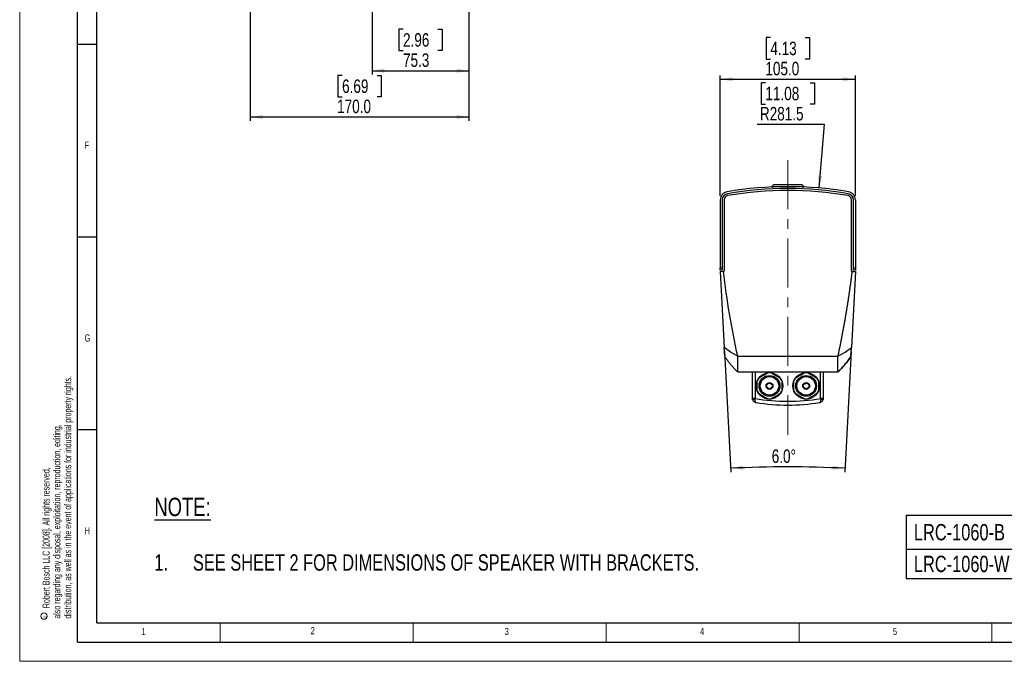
# Model space of a CAD drawing. Header units: millimetres. Extents: x 0 to 1262, y 0 to 420.
# Tile 1 of 99: x 0 to 255, y 0 to 166. Entities that reach past the tile are written whole.
import ezdxf

# ---------------------------------------------------------------- set-up
doc = ezdxf.new("R2010")
doc.units = ezdxf.units.MM
doc.linetypes.add('CENTERX2', pattern=[20.32, 12.7, -2.54, 2.54, -2.54])
doc.layers.add('FORMAT', color=7, linetype='Continuous')
doc.layers.add('SLD-0', color=7, linetype='Continuous')
doc.styles.add('SLDTEXTSTYLE0', font='TXT', dxfattribs={"width": 0.75})
doc.styles.add('SLDTEXTSTYLE1', font='TXT', dxfattribs={"width": 0.605})
doc.dimstyles.new('SLDDIMSTYLE2', dxfattribs={"dimtxt": 3.5, "dimasz": 3.2, "dimexe": 0, "dimexo": 0.0625, "dimgap": 0.875, "dimtad": 1, "dimdec": 1, "dimlfac": 3, "dimrnd": 1e-09, "dimzin": 12, "dimdsep": 46, "dimtxsty": 'SLDTEXTSTYLE0', "dimsah": 1, "dimcen": 0.09, "dimadec": 0, "dimazin": 3, "dimtfac": 1, "dimtdec": 1, "dimtofl": 0, "dimtmove": 0, "dimatfit": 3, "dimfxl": 1, "dimfrac": 2, "dimtolj": 1, "dimtzin": 12, "dimarcsym": 0})
doc.dimstyles.new('SLDDIMSTYLE3', dxfattribs={"dimtxt": 3.5, "dimasz": 3.2, "dimexe": 0, "dimexo": 0.0625, "dimgap": 0.875, "dimtad": 1, "dimdec": 1, "dimlfac": 3, "dimrnd": 1e-09, "dimzin": 4, "dimdsep": 46, "dimtxsty": 'SLDTEXTSTYLE0', "dimsah": 1, "dimcen": 0.09, "dimadec": 0, "dimazin": 1, "dimtfac": 1, "dimtdec": 1, "dimtofl": 0, "dimtmove": 0, "dimatfit": 3, "dimfxl": 1, "dimfrac": 2, "dimtolj": 1, "dimtzin": 12, "dimarcsym": 0})
doc.dimstyles.new('SLDDIMSTYLE4', dxfattribs={"dimtxt": 3.5, "dimasz": 3.2, "dimexe": 0, "dimexo": 0.0625, "dimgap": 0.875, "dimtad": 1, "dimdec": 4, "dimlfac": 3, "dimzin": 4, "dimdsep": 46, "dimtxsty": 'SLDTEXTSTYLE0', "dimsah": 1, "dimcen": 0.09, "dimadec": 1, "dimazin": 1, "dimtfac": 1, "dimtdec": 1, "dimtofl": 0, "dimtmove": 0, "dimatfit": 3, "dimfxl": 1, "dimfrac": 2, "dimtolj": 1, "dimtzin": 12, "dimarcsym": 0})
doc.dimstyles.new('SLDDIMSTYLE5', dxfattribs={"dimtxt": 3.5, "dimasz": 3.2, "dimexe": 0, "dimexo": 0.0625, "dimgap": 0.875, "dimtad": 0, "dimtih": 1, "dimtoh": 1, "dimdec": 1, "dimlfac": 3, "dimrnd": 1e-09, "dimzin": 12, "dimdsep": 46, "dimtxsty": 'SLDTEXTSTYLE0', "dimsah": 1, "dimcen": 0, "dimadec": 0, "dimazin": 3, "dimtfac": 1, "dimtdec": 1, "dimtofl": 0, "dimtmove": 0, "dimatfit": 3, "dimfxl": 1, "dimfrac": 2, "dimtolj": 1, "dimtzin": 12, "dimarcsym": 0})

# ---------------------------------------------------------------- blocks, each defined once
blk = doc.blocks.new('SW_NOTE_0_1')
at = {"color": 0, "linetype": 'Continuous', "lineweight": 0}
blk.add_circle((-1, 0.4), 0.813, dxfattribs=at)
at = {"color": 0, "linetype": 'Continuous', "lineweight": 0, "insert": (-1.29, 0), "char_height": 1, "attachment_point": 1, "rotation": 90, "style": 'SLDTEXTSTYLE1'}
blk.add_mtext('c', dxfattribs=at)
blk = doc.blocks.new('SW_TABLEANNOTATION_0')
at = {"layer": 'SLD-0', "color": 0}
for p, q in [((0, 0), (0, -8.86)), ((0, 0), (46.98, 0)), ((46.98, 0), (46.98, -8.86)), ((46.98, 0), (150.83, 0)), ((150.83, 0), (150.83, -8.86)), ((0, -8.86), (0, -16.44)), ((0, -8.86), (46.98, -8.86)), ((46.98, -8.86), (46.98, -16.44)), ((46.98, -8.86), (150.83, -8.86)), ((150.83, -8.86), (150.83, -16.44)), ((0, -16.44), (46.98, -16.44)), ((46.98, -16.44), (150.83, -16.44))]:
    blk.add_line(p, q, dxfattribs=at)
at = {"layer": 'SLD-0', "color": 0, "attachment_point": 1, "style": 'SLDTEXTSTYLE0'}
for s, insert, char_height in [('LRC-1060-B', (2, -2.32), 4.233), ('COLUMN SPEAKER 60CM BLK EN54', (48.98, -2.32), 4.2333), ('LRC-1060-W', (2, -10.54), 4.233), ('COLUMN SPEAKER 60CM WHT EN54', (48.98, -10.54), 4.2333)]:
    blk.add_mtext(s, dxfattribs=dict(at, insert=insert, char_height=char_height))
blk = doc.blocks.new('_D_1')
at = {"layer": 'SLD-0', "color": 7, "transparency": 16777216}
for p, q in [((91.32, 258.76), (91.32, 152.16)), ((116.42, 171.49), (116.42, 152.16)), ((99.35, 163.95), (98.28, 163.95)), ((98.28, 163.95), (98.28, 158.39)), ((108.4, 163.95), (109.46, 163.95)), ((109.46, 163.95), (109.46, 158.39)), ((98.28, 158.39), (99.35, 158.39)), ((109.46, 158.39), (108.4, 158.39)), ((91.32, 153.16), (116.42, 153.16))]:
    blk.add_line(p, q, dxfattribs=at)
for points in [[(91.32, 153.16), (94.52, 152.61), (94.52, 153.71)], [(116.42, 153.16), (113.22, 153.71), (113.22, 152.61)]]:
    blk.add_solid(points, dxfattribs=at)
at = {"layer": 'SLD-0', "color": 7, "transparency": 16777216, "char_height": 3.5, "attachment_point": 1, "style": 'SLDTEXTSTYLE0'}
for s, insert in [('2.96', (99.35, 162.91)), ('75.3', (99.35, 157.67))]:
    blk.add_mtext(s, dxfattribs=dict(at, insert=insert))
blk = doc.blocks.new('_D_3')
at = {"layer": 'SLD-0', "color": 7, "transparency": 16777216}
for p, q in [((59.76, 261.16), (59.76, 140.16)), ((116.42, 171.49), (116.42, 140.16)), ((83.56, 151.95), (82.5, 151.95)), ((82.5, 151.95), (82.5, 146.39)), ((92.61, 151.95), (93.68, 151.95)), ((93.68, 151.95), (93.68, 146.39)), ((82.5, 146.39), (83.56, 146.39)), ((93.68, 146.39), (92.61, 146.39)), ((116.42, 141.16), (59.76, 141.16))]:
    blk.add_line(p, q, dxfattribs=at)
for points in [[(59.76, 141.16), (62.96, 140.61), (62.96, 141.71)], [(116.42, 141.16), (113.22, 141.71), (113.22, 140.61)]]:
    blk.add_solid(points, dxfattribs=at)
at = {"layer": 'SLD-0', "color": 7, "transparency": 16777216, "char_height": 3.5, "attachment_point": 1, "style": 'SLDTEXTSTYLE0'}
for s, insert in [('6.69', (83.56, 150.91)), ('170.0', (82.27, 145.67))]:
    blk.add_mtext(s, dxfattribs=dict(at, insert=insert))
blk = doc.blocks.new('_D_6')
at = {"layer": 'SLD-0', "color": 250, "transparency": 16777216}
for p, q in [((182.68, 80.35), (184.32, 49.05)), ((215.5, 80.35), (213.86, 49.05))]:
    blk.add_line(p, q, dxfattribs=at)
blk.add_arc((199.09, -232.81), 283.25, 87, 93, dxfattribs=at)
for points in [[(184.26, 50.05), (187.49, 49.65), (187.44, 50.75)], [(213.91, 50.05), (210.74, 50.75), (210.69, 49.65)]]:
    blk.add_solid(points, dxfattribs=at)
at = {"layer": 'SLD-0', "color": 250, "transparency": 16777216, "insert": (194.92, 54.95), "char_height": 3.5, "attachment_point": 1, "style": 'SLDTEXTSTYLE0'}
blk.add_mtext('6.0°', dxfattribs=at)
blk = doc.blocks.new('_D_7')
at = {"layer": 'SLD-0', "transparency": 16777216}
for p, q in [((193.27, 150.05), (192.2, 150.05)), ((192.2, 150.05), (192.2, 144.5)), ((204.91, 150.05), (205.97, 150.05)), ((205.97, 150.05), (205.97, 144.5)), ((192.2, 144.5), (193.27, 144.5)), ((205.97, 144.5), (204.91, 144.5)), ((208.63, 139.26), (191.14, 139.26)), ((207.2, 122.76), (208.63, 139.26))]:
    blk.add_line(p, q, dxfattribs=at)
blk.add_solid([(207.2, 122.76), (208.02, 125.9), (206.92, 125.99)], dxfattribs=at)
at = {"layer": 'SLD-0', "transparency": 16777216, "char_height": 3.5, "attachment_point": 1, "style": 'SLDTEXTSTYLE0'}
for s, insert in [('11.08', (193.27, 149.01)), ('R281.5', (191.85, 143.77))]:
    blk.add_mtext(s, dxfattribs=dict(at, insert=insert))
blk = doc.blocks.new('_D_8')
at = {"layer": 'SLD-0', "color": 7, "transparency": 16777216}
for p, q in [((194.56, 161.76), (193.5, 161.76)), ((193.5, 161.76), (193.5, 156.2)), ((203.61, 161.76), (204.68, 161.76)), ((204.68, 161.76), (204.68, 156.2)), ((193.5, 156.2), (194.56, 156.2)), ((204.68, 156.2), (203.61, 156.2)), ((181.59, 120.69), (181.59, 151.97)), ((181.59, 150.97), (216.59, 150.97)), ((216.59, 120.69), (216.59, 151.97))]:
    blk.add_line(p, q, dxfattribs=at)
for points in [[(181.59, 150.97), (184.79, 150.42), (184.79, 151.52)], [(216.59, 150.97), (213.39, 151.52), (213.39, 150.42)]]:
    blk.add_solid(points, dxfattribs=at)
at = {"layer": 'SLD-0', "color": 7, "transparency": 16777216, "char_height": 3.5, "attachment_point": 1, "style": 'SLDTEXTSTYLE0'}
for s, insert in [('4.13', (194.56, 160.71)), ('105.0', (193.27, 155.48))]:
    blk.add_mtext(s, dxfattribs=dict(at, insert=insert))

msp = doc.modelspace()

# ---------------------------------------------------------------- linework, layer by layer
at = {"color": 7, "linetype": 'Continuous', "lineweight": 18}
for p, q in [((0.000041, 0.000053), (0.000041, 420.000053)), ((52.000041, 10.000053), (52.000041, 5.000053)), ((102.000041, 10.000053), (102.000041, 5.000053)), ((152.000041, 10.000053), (152.000041, 5.000053)), ((202.000041, 10.000053), (202.000041, 5.000053)), ((252.000041, 10.000053), (252.000041, 5.000053)), ((0.000041, 0.000053), (594.000041, 0.000053))]:
    msp.add_line(p, q, dxfattribs=at)
at = {"color": 7, "linetype": 'Continuous', "lineweight": 25}
for p, q in [((194.888122, 123.012029), (194.891813, 123.082474)), ((195.446309, 123.656671), (194.913282, 123.104705)), ((194.961308, 123.084262), (194.957687, 123.01512)), ((195.446309, 123.656671), (202.730836, 123.656671)), ((202.730836, 123.656671), (203.263863, 123.104705)), ((203.219457, 123.01512), (203.215837, 123.084262)), ((203.285332, 123.082474), (203.289023, 123.012029)), ((181.588572, 119.690125), (181.588572, 102.082826)), ((182.088572, 119.690125), (182.088572, 102.082826)), ((182.587202, 119.710775), (182.587202, 101.158429)), ((215.589943, 101.158429), (215.589943, 119.710775)), ((216.088572, 102.082826), (216.088572, 119.690125)), ((216.588572, 119.690125), (216.588572, 102.082826)), ((181.588572, 102.082826), (182.088572, 102.082826)), ((181.588572, 101.439426), (181.588572, 102.082826)), ((182.088572, 102.082826), (182.088572, 101.439426)), ((216.088572, 102.082826), (216.588572, 102.082826)), ((216.088572, 101.439426), (216.088572, 102.082826)), ((216.588572, 102.082826), (216.588572, 101.439426)), ((182.088572, 101.439426), (181.588572, 101.439426)), ((181.588572, 101.106093), (182.387475, 101.147961)), ((181.588572, 101.106093), (182.624021, 81.348562)), ((182.587202, 101.158429), (182.387475, 101.147961)), ((216.588572, 101.106093), (215.553124, 81.348562)), ((215.589943, 101.158429), (215.78967, 101.147961)), ((216.588572, 101.439426), (216.088572, 101.439426)), ((182.742168, 79.094182), (182.624021, 81.348562)), ((215.434977, 79.094182), (215.553124, 81.348562)), ((186.088572, 79.106093), (212.088572, 79.106093)), ((186.088572, 75.106093), (186.088572, 79.106093)), ((212.088572, 75.106093), (212.088572, 79.106093)), ((186.088572, 75.106093), (212.088572, 75.106093)), ((189.921906, 68.182302), (189.921906, 75.106093)), ((190.588572, 75.106093), (190.588572, 68.182302)), ((207.588572, 68.182302), (207.588572, 75.106093)), ((208.255239, 75.106093), (208.255239, 68.182302)), ((190.588572, 68.182302), (189.921906, 68.182302)), ((189.921906, 68.124774), (189.921906, 68.182302)), ((190.588572, 68.182302), (190.568939, 68.013175)), ((207.608206, 68.013175), (207.588572, 68.182302)), ((208.255239, 68.182302), (207.588572, 68.182302)), ((208.255239, 68.182302), (208.255239, 68.124774))]:
    msp.add_line(p, q, dxfattribs=at)
at = {"color": 7, "linetype": 'Continuous', "lineweight": 25, "flags": 128}
for points in [[(186.088572, 79.106093), (184.195559, 80.1763), (182.624021, 81.348562)], [(212.088572, 79.106093), (213.981586, 80.1763), (215.553124, 81.348562)], [(194.931678, 71.897331), (194.903553, 71.899964), (193.854142, 72.01107)], [(204.323003, 72.01107), (203.273592, 71.899964), (203.245467, 71.897331)]]:
    msp.add_lwpolyline(points, dxfattribs=at)
at = {"color": 7, "linetype": 'Continuous', "lineweight": 25}
for centre, radius in [((194.338572, 71.439426), 3.428618), ((194.338572, 71.439426), 2.691051), ((203.838572, 71.439426), 3.428618), ((203.838572, 71.439426), 2.691051), ((194.338572, 71.439426), 2.388298), ((194.338572, 71.439426), 0.89916), ((194.338572, 71.439426), 0.7493), ((203.838572, 71.439426), 2.388298), ((203.838572, 71.439426), 0.89916), ((203.838572, 71.439426), 0.7493)]:
    msp.add_circle(centre, radius, dxfattribs=at)
for centre, radius, start, end in [((199.088572, 29.272759), 93.833333, 80.34432951, 99.65567049), ((199.088572, 29.272759), 93.333333, 80.34432951, 99.65567049), ((183.705239, 119.690125), 2.116667, 99.65567049, 180), ((183.705239, 119.690125), 1.616667, 99.65567049, 180), ((183.670535, 119.710775), 1.083333, 99.72763525, 180), ((199.088572, 29.772759), 92.333333, 80.27236475, 99.72763525), ((214.50661, 119.710775), 1.083333, 0, 80.27236475), ((214.471906, 119.690125), 1.616667, 0, 80.34432951), ((214.471906, 119.690125), 2.116667, 0, 80.34432951), ((199.022014, 89.468265), 19.416667, 312.29560596, 326.61838584), ((194.338572, 71.439426), 3.411466, 81.84355849, 98.15644151), ((203.838572, 71.439426), 3.411466, 81.84355849, 98.15644151), ((194.338572, 71.439426), 3.411466, 141.84355849, 158.15644151), ((194.338572, 71.439426), 3.411466, 21.84355849, 38.15644151), ((203.838572, 71.439426), 3.411466, 141.84355849, 158.15644151), ((203.838572, 71.439426), 3.411466, 21.84355849, 38.15644151), ((194.338572, 71.439426), 3.411466, 201.84355849, 218.15644151), ((194.338572, 71.439426), 3.411466, 321.84355849, 338.15644151), ((203.838572, 71.439426), 3.411466, 201.84355849, 218.15644151), ((203.838572, 71.439426), 3.411466, 321.84355849, 338.15644151), ((190.415299, 69.053888), 1.051993, 242.0300892, 278.39789968), ((199.088572, 116.439426), 49, 260.01040177, 279.98959823), ((199.088572, 116.439426), 50, 260.40593177, 279.59406823), ((194.338572, 71.439426), 3.411466, 261.84355849, 278.15644151), ((203.838572, 71.439426), 3.411466, 261.84355849, 278.15644151), ((207.761846, 69.053888), 1.051993, 261.60210032, 297.9699108)]:
    msp.add_arc(centre, radius, start, end, dxfattribs=at)
for points, knots in [([(194.891813, 123.082474), (194.892253, 123.082928), (194.893129, 123.083836), (194.900484, 123.091453), (194.908443, 123.099694), (194.913282, 123.104705)], [0, 0, 0, 0, 0.2824731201, 0.5636965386, 1, 1, 1, 1]), ([(194.913282, 123.104705), (194.917657, 123.100475), (194.925487, 123.092905), (194.941198, 123.086044), (194.953356, 123.084069), (194.95982, 123.084226), (194.961308, 123.084262)], [0, 0, 0, 0, 0.3732421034, 0.6679455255, 0.9235397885, 1, 1, 1, 1]), ([(194.961308, 123.084262), (196.336756, 123.129967), (198.638459, 123.206452), (201.392599, 123.160164), (202.76691, 123.102951), (203.215837, 123.084262)], [0, 0, 0, 0, 0.4999713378, 0.8366629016, 1, 1, 1, 1]), ([(203.215837, 123.084262), (203.221254, 123.084435), (203.232072, 123.08478), (203.248263, 123.091128), (203.258185, 123.098551), (203.263027, 123.103799), (203.263863, 123.104705)], [0, 0, 0, 0, 0.2754334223, 0.5499818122, 0.9222882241, 1, 1, 1, 1]), ([(203.263863, 123.104705), (203.26823, 123.100183), (203.275958, 123.09218), (203.283114, 123.08477), (203.285226, 123.082583), (203.285316, 123.082489), (203.285332, 123.082474)], [0, 0, 0, 0, 0.3899259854, 0.6900292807, 0.9479864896, 1, 1, 1, 1]), ([(212.088572, 79.106093), (212.153822, 79.409897), (212.28431, 80.017455), (212.47557, 80.929669), (212.663536, 81.842424), (212.847886, 82.755789), (213.028708, 83.669744), (213.205978, 84.584296), (213.379701, 85.499442), (213.549877, 86.415183), (213.716506, 87.331519), (213.879588, 88.24845), (214.039122, 89.165975), (214.195109, 90.084096), (214.347549, 91.002811), (214.496442, 91.922122), (214.641787, 92.842027), (214.783586, 93.762527), (214.921837, 94.683622), (215.05654, 95.605312), (215.187698, 96.527597), (215.315303, 97.450477), (215.43938, 98.37395), (215.559841, 99.298026), (215.67701, 100.222666), (215.752115, 100.839513), (215.78967, 101.147961)], [0, 0, 0, 0, 0.0416928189, 0.0833788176, 0.1250586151, 0.1667328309, 0.2084020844, 0.2500669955, 0.2917281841, 0.3333862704, 0.3750418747, 0.4166956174, 0.458348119, 0.5, 0.541651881, 0.5833043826, 0.6249581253, 0.6666137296, 0.7082718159, 0.7499330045, 0.7915979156, 0.8332671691, 0.8749413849, 0.9166211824, 0.9583071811, 1, 1, 1, 1]), ([(186.088572, 75.106093), (186.027643, 75.161938), (185.905294, 75.274079), (185.724346, 75.445417), (185.544427, 75.619902), (185.365843, 75.797725), (185.188598, 75.978844), (185.012779, 76.163282), (184.838451, 76.351039), (184.665686, 76.542122), (184.494555, 76.736535), (184.325132, 76.93428), (184.157488, 77.135357), (183.991698, 77.339767), (183.827837, 77.547507), (183.66598, 77.758575), (183.506201, 77.972965), (183.348583, 78.190673), (183.193181, 78.411683), (183.040157, 78.636021), (182.889268, 78.863538), (182.791321, 79.017113), (182.742168, 79.094182)], [0, 0, 0, 0, 0.0463883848, 0.093150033, 0.1402862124, 0.1877981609, 0.2356870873, 0.2839541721, 0.3326005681, 0.3816274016, 0.4310357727, 0.4808267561, 0.5310014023, 0.5815607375, 0.6325057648, 0.6838374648, 0.7355567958, 0.7876646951, 0.8401620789, 0.8930498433, 0.9463288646, 1, 1, 1, 1]), ([(215.235406, 78.784966), (214.799153, 78.123542), (214.316283, 77.483636), (213.264319, 76.254769), (212.697017, 75.667541), (212.088572, 75.106093)], [0, 0, 0, 0, 0.5, 0.5, 1, 1, 1, 1]), ([(215.434977, 79.094182), (215.402013, 79.042302), (215.336295, 78.938871), (215.268964, 78.836159), (215.235406, 78.784966)], [0, 0, 0, 0, 0.5015905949, 1, 1, 1, 1]), ([(191.656046, 73.547066), (192.018973, 73.756602), (192.751761, 74.179678), (193.484652, 74.602813), (193.854566, 74.816382)], [0, 0, 0, 0, 0.4952681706, 1, 1, 1, 1]), ([(194.822579, 74.816382), (195.185506, 74.606846), (195.918295, 74.183771), (196.651186, 73.760636), (197.021099, 73.547066)], [0, 0, 0, 0, 0.4952681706, 1, 1, 1, 1]), ([(201.156046, 73.547066), (201.518973, 73.756602), (202.251761, 74.179678), (202.984652, 74.602813), (203.354566, 74.816382)], [0, 0, 0, 0, 0.4952681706, 1, 1, 1, 1]), ([(204.322579, 74.816382), (204.685506, 74.606846), (205.418295, 74.183771), (206.151186, 73.760636), (206.521099, 73.547066)], [0, 0, 0, 0, 0.4952681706, 1, 1, 1, 1]), ([(191.172039, 70.17011), (191.172039, 70.589182), (191.172039, 71.435333), (191.172039, 72.281603), (191.172039, 72.708742)], [0, 0, 0, 0, 0.4952681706, 1, 1, 1, 1]), ([(197.505106, 72.708742), (197.505106, 72.28967), (197.505106, 71.443519), (197.505106, 70.597249), (197.505106, 70.17011)], [0, 0, 0, 0, 0.4952681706, 1, 1, 1, 1]), ([(200.672039, 70.17011), (200.672039, 70.589182), (200.672039, 71.435333), (200.672039, 72.281603), (200.672039, 72.708742)], [0, 0, 0, 0, 0.4952681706, 1, 1, 1, 1]), ([(207.005106, 72.708742), (207.005106, 72.28967), (207.005106, 71.443519), (207.005106, 70.597249), (207.005106, 70.17011)], [0, 0, 0, 0, 0.4952681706, 1, 1, 1, 1]), ([(193.854566, 68.062469), (193.491639, 68.272005), (192.75885, 68.695081), (192.025959, 69.118216), (191.656046, 69.331786)], [0, 0, 0, 0, 0.4952681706, 1, 1, 1, 1]), ([(197.021099, 69.331786), (196.658172, 69.12225), (195.925384, 68.699174), (195.192493, 68.276039), (194.822579, 68.062469)], [0, 0, 0, 0, 0.4952681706, 1, 1, 1, 1]), ([(203.354566, 68.062469), (202.991639, 68.272005), (202.25885, 68.695081), (201.525959, 69.118216), (201.156046, 69.331786)], [0, 0, 0, 0, 0.4952681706, 1, 1, 1, 1]), ([(206.521099, 69.331786), (206.158172, 69.12225), (205.425384, 68.699174), (204.692493, 68.276039), (204.322579, 68.062469)], [0, 0, 0, 0, 0.4952681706, 1, 1, 1, 1]), ([(190.755239, 67.138761), (190.754075, 67.138959), (190.67226, 67.152887), (190.51683, 67.200022), (190.272577, 67.343923), (190.076296, 67.561734), (189.945569, 67.843994), (189.930012, 68.028585), (189.921906, 68.124774)], [0, 0, 0, 0, 0.0025900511, 0.1820921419, 0.3522345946, 0.6159095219, 0.79985114, 1, 1, 1, 1]), ([(190.568939, 68.013175), (190.560892, 67.919837), (190.545453, 67.74076), (190.560111, 67.478751), (190.605758, 67.287055), (190.67697, 67.172853), (190.727221, 67.143596), (190.754846, 67.138829), (190.755239, 67.138761)], [0, 0, 0, 0, 0.2002358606, 0.3841683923, 0.6477925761, 0.8179454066, 0.9974085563, 1, 1, 1, 1]), ([(208.255239, 68.124774), (208.247133, 68.028585), (208.231576, 67.843994), (208.100849, 67.561734), (207.904568, 67.343923), (207.660315, 67.200022), (207.504885, 67.152887), (207.42307, 67.138959), (207.421906, 67.138761)], [0, 0, 0, 0, 0.20014886, 0.3840904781, 0.6477654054, 0.8179078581, 0.9974099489, 1, 1, 1, 1]), ([(207.421906, 67.138761), (207.422299, 67.138829), (207.449924, 67.143596), (207.500175, 67.172853), (207.571387, 67.287055), (207.617033, 67.478751), (207.631692, 67.74076), (207.616253, 67.919837), (207.608206, 68.013175)], [0, 0, 0, 0, 0.0025914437, 0.1820545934, 0.3522074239, 0.6158316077, 0.7997641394, 1, 1, 1, 1])]:
    msp.add_open_spline(points, degree=3, knots=knots, dxfattribs=at)
for points in [[(186.088572, 79.106093), (184.513534, 86.400028), (183.281105, 93.739748), (182.387475, 101.147961)], [(215.78967, 101.147961), (215.889571, 101.142726), (216.089379, 101.132254), (216.347076, 101.118749), (216.528676, 101.109232), (216.581037, 101.106488), (216.588572, 101.106093)]]:
    msp.add_open_spline(points, degree=3, dxfattribs=at)
at = {"layer": 'FORMAT'}
for p, q in [((15.000041, 5.000053), (15.000041, 415.000053)), ((20.000041, 10.000053), (20.000041, 410.000053)), ((20.000041, 160.000053), (15.000041, 160.000053)), ((20.000041, 110.000053), (15.000041, 110.000053)), ((20.000041, 60.000053), (15.000041, 60.000053)), ((20.000041, 10.000053), (584.000041, 10.000053)), ((15.000041, 5.000053), (589.000041, 5.000053))]:
    msp.add_line(p, q, dxfattribs=at)
at = {"layer": 'SLD-0', "color": 7, "linetype": 'CENTERX2', "lineweight": 18}
msp.add_line((199.088572, 129.947371), (199.088572, 58.734374), dxfattribs=at)

# ---------------------------------------------------------------- block references
at = {"color": 7, "linetype": 'Continuous', "lineweight": 0}
msp.add_blockref('SW_NOTE_0_1', (7.278427, 11.322523), dxfattribs=at)
at = {"layer": 'SLD-0'}
msp.add_blockref('SW_TABLEANNOTATION_0', (229.766156, 37.92097), dxfattribs=at)

# ---------------------------------------------------------------- texts
at = {"color": 7, "linetype": 'Continuous', "lineweight": 0, "char_height": 1.8, "attachment_point": 1, "rotation": 90, "style": 'SLDTEXTSTYLE1'}
for s, insert in [('distribution, as well as in the event of applications for industrial property rights.', (11.54242, 11.09275)), ('also regarding any disposal, exploitation, reproduction, editing,', (8.74242, 11.09275)), ('Robert Bosch LLC [2008]. All rights reserved,', (5.94242, 13.79275))]:
    msp.add_mtext(s, dxfattribs=dict(at, insert=insert))
at = {"layer": 'FORMAT', "char_height": 1.852083, "attachment_point": 1, "style": 'SLDTEXTSTYLE0'}
for s, insert in [('F', (16.821627, 134.783249)), ('G', (16.821627, 84.783249)), ('H', (16.821627, 34.783249)), ('1', (31.586623, 8.668016)), ('2', (75.415824, 8.874404)), ('3', (125.713253, 8.668016)), ('4', (176.326376, 8.668016)), ('5', (226.326376, 8.668016))]:
    msp.add_mtext(s, dxfattribs=dict(at, insert=insert))
at = {"layer": 'SLD-0', "color": 250, "attachment_point": 1, "style": 'SLDTEXTSTYLE0'}
for s, insert, char_height in [('\\LNOTE:', (34.906071, 42.428879), 4.7625), ('1.', (34.906071, 27.752302), 4.2333333), ('SEE SHEET 2 FOR DIMENSIONS OF SPEAKER WITH BRACKETS.', (44.906071, 27.752302), 4.23333333)]:
    msp.add_mtext(s, dxfattribs=dict(at, insert=insert, char_height=char_height))

# ---------------------------------------------------------------- dimensions: what is measured, and where the dimension line sits
at = {"layer": 'SLD-0', "color": 7}
for base, p1, p2, dimstyle, picture, middle in [((59.755554, 141.15708), (116.422221, 172.490413), (59.755554, 262.15708), 'SLDDIMSTYLE3', '_D_3', (88.088888, 141.15708)), ((116.422221, 153.15708), (91.322221, 259.762992), (116.422221, 172.490413), 'SLDDIMSTYLE2', '_D_1', (103.872221, 153.15708)), ((216.588572, 150.966142), (181.588572, 119.690125), (216.588572, 119.690125), 'SLDDIMSTYLE3', '_D_8', (199.088572, 150.966142))]:
    dim = msp.add_linear_dim(base=base, p1=p1, p2=p2, dimstyle=dimstyle, dxfattribs=at)
    dim.commit()
    dim.dimension.update_dxf_attribs({"geometry": picture, "text_midpoint": middle, "dimtype": 160})
at = {"layer": 'SLD-0'}
dim = msp.add_radius_dim(center=(199.088572, 29.272759), mpoint=(207.196208, 122.755168), dimstyle='SLDDIMSTYLE5', dxfattribs=at)
dim.commit()
dim.dimension.update_dxf_attribs({"geometry": '_D_7', "text_midpoint": (199.088572, 145.011676), "dimtype": 164})
at = {"layer": 'SLD-0', "color": 250}
dim = msp.add_angular_dim_2l(base=(199.088572, 50.439426), line1=((182.624021, 81.348562), (181.588572, 101.106093)), line2=((215.553124, 81.348562), (216.588572, 101.106093)), dimstyle='SLDDIMSTYLE4', dxfattribs=at)
dim.commit()
dim.dimension.update_dxf_attribs({"geometry": '_D_6', "text_midpoint": (199.088572, 50.439426), "dimtype": 162})

doc.saveas('drawing.dxf')
